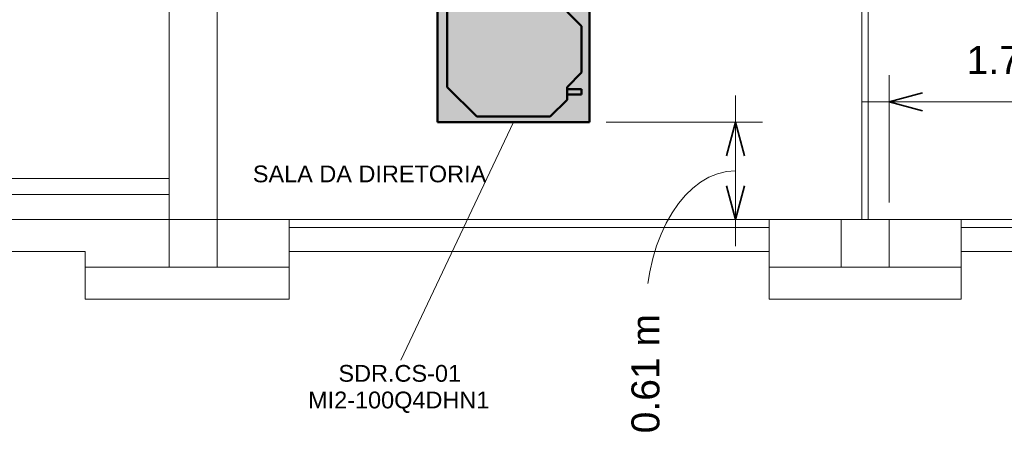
# Model space of a CAD drawing. Header units: millimetres. Extents: x -12740 to 214440, y -11012 to 10812.
# Tile 127 of 168: x -3670 to 2485, y -10551 to -7962. Entities that reach past the tile are written whole.
import ezdxf

# ---------------------------------------------------------------- set-up
doc = ezdxf.new("R2010")
doc.units = ezdxf.units.MM
doc.linetypes.add('Oculto 1_5', pattern=[2.2, 1.5, -0.7])
for name, color, linetype, lineweight in [('A-ANNO-DIMS', 211, 'Continuous', 9), ('A-ANNO-DIMS-70', 211, 'Continuous', 9), ('A-DETL', 90, 'Oculto 1_5', 18), ('DIVISORIAS', 7, 'Continuous', 18), ('ESQ', 7, 'Continuous', 18), ('G-ANNO-TEXT', 231, 'Continuous', 18), ('M-EQPM', 50, 'Continuous', 50), ('M-EQPM-IDEN', 50, 'Continuous', 9), ('PAREDES', 7, 'Continuous', 18), ('PEM1-Layout Superior_dwg', 8, 'Continuous', 18), ('PILAR', 7, 'Continuous', 18)]:
    doc.layers.add(name, color=color, linetype=linetype, lineweight=lineweight)
doc.styles.add('Arial_1', font='arial.ttf', dxfattribs={"height": 175})
doc.styles.add('Arial_2', font='arial.ttf', dxfattribs={"height": 105})
doc.dimstyles.new('Diagonal_-_2_5_mm_Arial', dxfattribs={"dimscale": 304.8, "dimtxt": 178.545395, "dimasz": 0.688976, "dimexe": 0.551181, "dimexo": 0.344488, "dimgap": 0.401903, "dimtad": 1, "dimlfac": 0.001, "dimrnd": 0.01, "dimzin": 0, "dimdsep": 46, "dimtxsty": 'Arial_1', "dimblk1": 'OPEN30', "dimblk2": 'OPEN30', "dimsah": 1, "dimcen": 0.09, "dimdle": 0.551181, "dimazin": 0, "dimtfac": 1, "dimtdec": 4, "dimtix": 1, "dimtmove": 1, "dimatfit": 3, "dimfxl": 1, "dimtvp": 1, "dimtfill": 1, "dimtolj": 1, "dimtzin": 0, "dimarcsym": 2})
doc.dimstyles.new('Diagonal_-_2_5_mm_Arial_1', dxfattribs={"dimscale": 304.8, "dimtxt": 178.545395, "dimasz": 0.688976, "dimexe": 0.551181, "dimexo": 0.344488, "dimgap": 0.401903, "dimtad": 1, "dimlfac": 0.001, "dimrnd": 0.01, "dimzin": 0, "dimdsep": 46, "dimtxsty": 'Arial_1', "dimblk1": 'OPEN30', "dimblk2": 'OPEN30', "dimsah": 1, "dimcen": 0.09, "dimdle": 0.551181, "dimazin": 0, "dimtfac": 1, "dimtdec": 4, "dimtix": 1, "dimtmove": 0, "dimatfit": 3, "dimfxl": 1, "dimtvp": 1, "dimtfill": 1, "dimtolj": 1, "dimtzin": 0, "dimarcsym": 2})

# ---------------------------------------------------------------- blocks, each defined once
blk = doc.blocks.new('PEM1-Layout Superior_dwg-964791-PAVIMENTO SUPERIOR TUBULAÇÃO FRIGORIGENA')
at = {"layer": 'DIVISORIAS', "flags": 128}
blk.add_lwpolyline([(31469.7, 50085.7), (31469.7, 47245.7), (31429.7, 47245.7), (31429.7, 50055.7)], dxfattribs=at)
at = {"layer": 'ESQ'}
for p, q in [((27849.7, 47245.7), (30849.7, 47245.7)), ((32049.7, 47245.7), (35049.7, 47245.7)), ((27849.7, 47195.7), (30849.7, 47195.7)), ((32049.7, 47195.7), (35049.7, 47195.7))]:
    blk.add_line(p, q, dxfattribs=at)
at = {"layer": 'PAREDES'}
for p, q in [((24531.9, 47500.7), (27099.7, 47500.7)), ((24531.9, 47400.7), (27099.7, 47400.7)), ((24631.9, 47245.7), (27099.7, 47245.7)), ((27849.7, 47045.7), (30849.7, 47045.7)), ((32049.7, 47045.7), (35049.7, 47045.7))]:
    blk.add_line(p, q, dxfattribs=at)
at = {"layer": 'PAREDES', "flags": 128}
for points in [[(27399.7, 46945.7), (27849.7, 46945.7), (27849.7, 47245.7), (27399.7, 47245.7), (27399.7, 49915.7), (27099.7, 49915.7), (27099.7, 47245.7)], [(31299.7, 46945.7), (30849.7, 46945.7), (30849.7, 47245.7), (31299.7, 47245.7)], [(31599.7, 47245.7), (32049.7, 47245.7), (32049.7, 46945.7), (31599.7, 46945.7)], [(27099.7, 46945.7), (26574.7, 46945.7), (26574.7, 47045.7), (24631.9, 47045.7)], [(26574.7, 46945.7), (26574.7, 46745.7), (27849.7, 46745.7), (27849.7, 46945.7)], [(30849.7, 46945.7), (30849.7, 46745.7), (32049.7, 46745.7), (32049.7, 46945.7)]]:
    blk.add_lwpolyline(points, dxfattribs=at)
at = {"layer": 'PILAR', "flags": 128}
for points in [[(27399.7, 46945.7), (27099.7, 46945.7), (27099.7, 47245.7), (27399.7, 47245.7)], [(31599.7, 46945.7), (31599.7, 47245.7), (31299.7, 47245.7), (31299.7, 46945.7)]]:
    blk.add_lwpolyline(points, close=True, dxfattribs=at)
blk = doc.blocks.new('Midea_VRF_Indoor_4-way Cassette_MI-90_100_112_140_Q4_DHN1-D _2nd DC_ - MI2-100Q4DHN1-V111-PAVIMENTO SUPERIOR TUBULAÇÃO FRIGORIGENA')
at = {"layer": 'M-EQPM', "linetype": 'Oculto 1_5', "lineweight": 18}
h = blk.add_hatch(color=256, dxfattribs=at)
h.paths.add_polyline_path([(229.6, -475), (475, -475), (475, 234.6), (434.7, 235.3), (434.7, 244.2), (475, 244.2), (475, 265.3), (437.7, 265.5), (437.7, 281.1), (475, 281.1), (475, 475), (-475, 475), (-475, -475), (-229.6, -475)])
h.paths.add_polyline_path([(-229.6, -440.4), (-415, -255), (-415, 255), (-206.4, 463.6), (206.4, 463.6), (335, 335), (335, 281.2), (425, 280.9), (425, 265.3), (335, 265.3), (335, 244.2), (425, 243.5), (425, 234.6), (335, 234.6), (335, 215), (425, 125), (425, -165), (335, -255), (335, -269), (425, -269.5), (425, -301), (335, -301), (335, -335), (229.6, -440.4)])
for points in [[(229.6, -440.4), (335, -335), (335, -255), (425, -165), (425, 125), (335, 215), (335, 335), (206.4, 463.6), (-206.4, 463.6), (-415, 255), (-415, -255), (-229.6, -440.4)], [(425, 265.3), (425, 281.2), (335, 280.9), (335, 265.3)], [(425, 234.6), (425, 244.2), (335, 243.5), (335, 234.6)], [(335, -301), (425, -300.5), (425, -269), (335, -269.5), (335, -300.5)]]:
    blk.add_hatch(color=256, dxfattribs=at).paths.add_polyline_path(points)
at = {"layer": 'A-DETL'}
for p, q in [((475, 265.3), (475, 281.1)), ((475, 281.1), (475, 265.3)), ((475, 234.9), (475, 243.9)), ((475, 243.9), (475, 234.9))]:
    blk.add_line(p, q, dxfattribs=at)
at = {"layer": 'M-EQPM'}
for p, q in [((0, 475), (-475, 475)), ((-475, 475), (-475, -475)), ((-475, -475), (-475, 475)), ((-475, 475), (475, 475)), ((-206.4, 463.6), (-415, 255)), ((-415, 255), (-206.4, 463.6)), ((206.4, 463.6), (-206.4, 463.6)), ((-206.4, 463.6), (206.4, 463.6)), ((475, 475), (0, 475)), ((335, 335), (206.4, 463.6)), ((206.4, 463.6), (335, 335)), ((475, 281.1), (475, 475)), ((475, 475), (475, 281.1)), ((335, 215), (335, 335)), ((335, 335), (335, 215)), ((-415, 255), (-415, -255)), ((-415, -255), (-415, 255)), ((425, 281.2), (335, 281.2)), ((335, 265.3), (425, 265.3)), ((425, 265.3), (425, 281.2)), ((475, 244), (475, 265.3)), ((475, 265.3), (475, 244)), ((425, 244.2), (335, 244.2)), ((335, 234.6), (425, 234.6)), ((425, 125), (335, 215)), ((335, 215), (425, 125)), ((425, 234.6), (425, 244.2)), ((475, -475), (475, 234.9)), ((475, 234.9), (475, -475)), ((425, -165), (425, 125)), ((425, 125), (425, -165)), ((335, -255), (425, -165)), ((425, -165), (335, -255)), ((-415, -255), (-229.6, -440.4)), ((-229.6, -440.4), (-415, -255)), ((335, -335), (335, -255)), ((335, -255), (335, -335)), ((425, -269), (335, -269)), ((335, -301), (425, -301)), ((425, -301), (425, -269)), ((229.6, -440.4), (335, -335)), ((335, -335), (229.6, -440.4)), ((-475, -475), (475, -475)), ((475, -475), (-475, -475)), ((-229.6, -440.4), (229.6, -440.4)), ((229.6, -440.4), (-229.6, -440.4))]:
    blk.add_line(p, q, dxfattribs=at)
blk = doc.blocks.new('DIMBLOCK1-PAVIMENTO SUPERIOR TUBULAÇÃO FRIGORIGENA')
at = {"layer": 'A-ANNO-DIMS-70'}
for p, q in [((804.9, -9380.1), (804.9, -8435.5)), ((804.9, -8603.5), (-3.5, -8603.5)), ((804.9, -8603.5), (972.9, -8603.5)), ((804.9, -9212.1), (-1880.3, -9212.1)), ((804.9, -9212.1), (972.9, -9212.1))]:
    blk.add_line(p, q, dxfattribs=at)
at = {"layer": 'A-ANNO-DIMS-70', "lineweight": 35}
for p, q in [((804.9, -8603.5), (748.6, -8813.5)), ((804.9, -8603.5), (861.2, -8813.5)), ((804.9, -9212.1), (748.6, -9002.1)), ((804.9, -9212.1), (861.2, -9002.1))]:
    blk.add_line(p, q, dxfattribs=at)
at = {"layer": 'A-ANNO-DIMS-70'}
blk.add_ellipse((804.9, -9807), major_axis=(0, 899.2), ratio=0.623938, start_param=0, end_param=1.570796, dxfattribs=at)
at = {"layer": 'A-ANNO-DIMS-70', "color": 0, "insert": (154, -10551.4), "char_height": 175, "width": 893.276, "attachment_point": 1, "rotation": 90, "line_spacing_factor": 0.941778, "style": 'Arial_1', "bg_fill": 3, "box_fill_scale": 1.25, "bg_fill_color": 256, "bg_fill_true_color": 13158600, "bg_fill_transparency": 0}
blk.add_mtext('0.61 m', dxfattribs=at)
blk = doc.blocks.new('_Open30')
at = {"color": 0, "linetype": 'ByBlock', "lineweight": -2}
for p, q in [((-1, 0.268), (0, 0)), ((0, 0), (-1, -0.268)), ((0, 0), (-1, 0))]:
    blk.add_line(p, q, dxfattribs=at)
blk = doc.blocks.new('DIMBLOCK3-PAVIMENTO SUPERIOR TUBULAÇÃO FRIGORIGENA')
at = {"layer": 'A-ANNO-DIMS-70'}
for p, q in [((3478.2, -8476.8), (3478.2, -6866.2)), ((1764.7, -8476.8), (1764.7, -8308.8)), ((1596.7, -8476.8), (3646.2, -8476.8)), ((1764.7, -8476.8), (1764.7, -9107.1)), ((3478.2, -8476.8), (3478.2, -8644.8))]:
    blk.add_line(p, q, dxfattribs=at)
at = {"layer": 'A-ANNO-DIMS-70', "lineweight": 35}
for p, q in [((1764.7, -8476.8), (1974.7, -8420.6)), ((3478.2, -8476.8), (3268.2, -8420.6)), ((1764.7, -8476.8), (1974.7, -8533.1)), ((3478.2, -8476.8), (3268.2, -8533.1))]:
    blk.add_line(p, q, dxfattribs=at)
at = {"layer": 'A-ANNO-DIMS-70', "color": 0, "insert": (2249.2, -8127.1), "char_height": 175, "width": 893.276, "attachment_point": 1, "line_spacing_factor": 0.941778, "style": 'Arial_1', "bg_fill": 3, "box_fill_scale": 1.25, "bg_fill_color": 256, "bg_fill_true_color": 13158600, "bg_fill_transparency": 0}
blk.add_mtext('1.71 m', dxfattribs=at)

msp = doc.modelspace()

# ---------------------------------------------------------------- block references
at = {"layer": 'A-DETL'}
msp.add_blockref('Midea_VRF_Indoor_4-way Cassette_MI-90_100_112_140_Q4_DHN1-D _2nd DC_ - MI2-100Q4DHN1-V111-PAVIMENTO SUPERIOR TUBULAÇÃO FRIGORIGENA', (-583.495, -8128.538), dxfattribs=at)
at = {"layer": 'PEM1-Layout Superior_dwg', "color": 7}
msp.add_blockref('PEM1-Layout Superior_dwg-964791-PAVIMENTO SUPERIOR TUBULAÇÃO FRIGORIGENA', (-29835.039, -56457.756), dxfattribs=at)

# ---------------------------------------------------------------- next in the draw order: dimensions: what is measured, and where the dimension line sits
at = {"layer": 'A-ANNO-DIMS'}
dim = msp.add_linear_dim(base=(3478.183, -8476.839), p1=(1764.672, -9212.094), p2=(3478.183, -6761.218), dimstyle='Diagonal_-_2_5_mm_Arial_1', override={"dimpost": '<> m', "dimfxl": 2990.470585}, dxfattribs=at)
dim.commit()
dim.dimension.update_dxf_attribs({"geometry": 'DIMBLOCK3-PAVIMENTO SUPERIOR TUBULAÇÃO FRIGORIGENA', "text_midpoint": (2621.428, -8266.421)})
dim = msp.add_linear_dim(base=(804.895, -8603.538), p1=(-1985.328, -9212.094), p2=(-108.495, -8603.538), angle=90, dimstyle='Diagonal_-_2_5_mm_Arial', override={"dimpost": '<> m', "dimfxl": 1973.028456}, dxfattribs=at)
dim.commit()
dim.dimension.update_dxf_attribs({"geometry": 'DIMBLOCK1-PAVIMENTO SUPERIOR TUBULAÇÃO FRIGORIGENA', "text_midpoint": (270.697, -10104.73), "dimtype": 160, "text_rotation": 90})

# ---------------------------------------------------------------- next in the draw order: linework, layer by layer
at = {"layer": 'M-EQPM-IDEN'}
msp.add_line((-583.495, -8603.538), (-1288.428, -10094.173), dxfattribs=at)

# ---------------------------------------------------------------- next in the draw order: texts
at = {"layer": 'G-ANNO-TEXT', "color": 1, "lineweight": 9, "insert": (-2212.748, -8874.831), "char_height": 105, "width": 1773.33275, "attachment_point": 1, "style": 'Arial_2'}
msp.add_mtext('SALA DA DIRETORIA', dxfattribs=at)
at = {"layer": 'M-EQPM-IDEN', "char_height": 105, "attachment_point": 1, "style": 'Arial_2'}
for s, insert, width in [('SDR.CS-01', (-1677.489, -10123.449), 937.17269), ('MI2-100Q4DHN1', (-1867.328, -10290.136), 1397.34131)]:
    msp.add_mtext(s, dxfattribs=dict(at, insert=insert, width=width))

doc.saveas('drawing.dxf')
